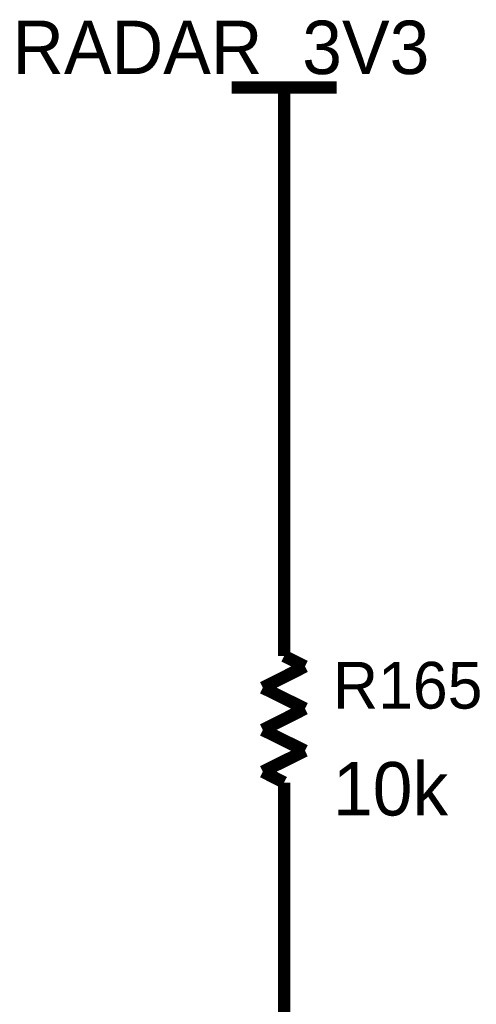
# Model space of a CAD drawing. Header units: inches. Extents: x 0 to 17, y 0 to 11.
# Tile 22 of 256: x 7.549 to 7.983, y 2.079 to 3.014. Entities that reach past the tile are written whole.
import ezdxf

# ---------------------------------------------------------------- set-up
doc = ezdxf.new("R2010")
doc.units = ezdxf.units.IN
doc.header["$MEASUREMENT"] = 0
doc.layers.add('Sheet', color=255, linetype='Continuous')

msp = doc.modelspace()

# ---------------------------------------------------------------- linework, layer by layer
at = {"layer": 'Sheet'}
for points in [[(7.7503, 2.94983, 0.0118, 0.0118, 0), (7.85021, 2.94983, 0.0118, 0.0118, 0)], [(7.80026, 2.84991, 0.0118, 0.0118, 0), (7.80026, 2.94983, 0.0118, 0.0118, 0)], [(7.80026, 2.54978, 0.0118, 0.0118, 0), (7.80026, 2.84991, 0.0118, 0.0118, 0)], [(7.80026, 2.49982, 0.0118, 0.0118, 0), (7.80026, 2.54978, 0.0118, 0.0118, 0)], [(7.80026, 2.49982, 0.0118, 0.0118, 0), (7.80026, 2.50973, 0.0118, 0.0118, 0)], [(7.80026, 2.49982, 0.0118, 0.0118, 0), (7.80026, 2.40982, 0.0118, 0.0118, 0)], [(7.82008, 2.39991, 0.0118, 0.0118, 0), (7.80026, 2.40982, 0.0118, 0.0118, 0)], [(7.78004, 2.37969, 0.0118, 0.0118, 0), (7.82008, 2.39991, 0.0118, 0.0118, 0)], [(7.82008, 2.35986, 0.0118, 0.0118, 0), (7.78004, 2.37969, 0.0118, 0.0118, 0)], [(7.78004, 2.33964, 0.0118, 0.0118, 0), (7.82008, 2.35986, 0.0118, 0.0118, 0)], [(7.82008, 2.31982, 0.0118, 0.0118, 0), (7.78004, 2.33964, 0.0118, 0.0118, 0)], [(7.78004, 2.29999, 0.0118, 0.0118, 0), (7.82008, 2.31982, 0.0118, 0.0118, 0)], [(7.80026, 2.28968, 0.0118, 0.0118, 0), (7.78004, 2.29999, 0.0118, 0.0118, 0)], [(7.80026, 2.19968, 0.0118, 0.0118, 0), (7.80026, 2.28968, 0.0118, 0.0118, 0)], [(7.80026, 2.19968, 0.0118, 0.0118, 0), (7.80026, 2.14973, 0.0118, 0.0118, 0)], [(7.80026, 2.19968, 0.0118, 0.0118, 0), (7.80026, 2.17986, 0.0118, 0.0118, 0)], [(7.80026, 2.14973, 0.0118, 0.0118, 0), (7.80026, 1.9499, 0.0118, 0.0118, 0)]]:
    msp.add_lwpolyline(points, format="xyseb", dxfattribs=at)

# ---------------------------------------------------------------- texts
for s, height, p in [('RADAR_3V3', 0.05075, (7.54216, 2.96251)), ('R165', 0.044406, (7.84664, 2.35986)), ('10k', 0.05075, (7.84664, 2.25836))]:
    msp.add_text(s, height=height, dxfattribs=at).set_placement(p)

doc.saveas('drawing.dxf')
